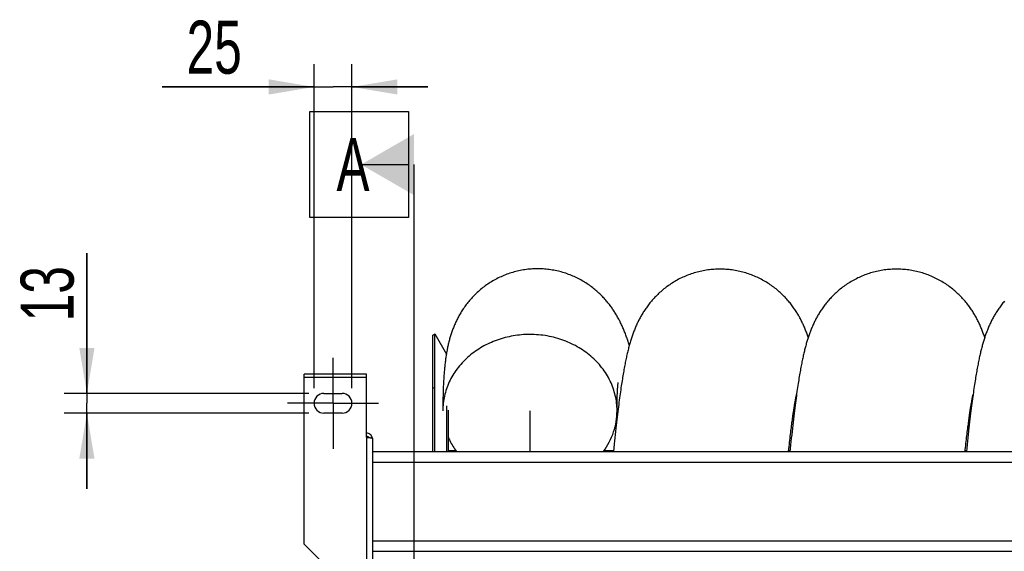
# Model space of a CAD drawing. Extents: x -23 to 420, y 0 to 444.
# Tile 4 of 18: x 115 to 180, y 121 to 156. Entities that reach past the tile are written whole.
import ezdxf

# ---------------------------------------------------------------- set-up
doc = ezdxf.new("R2010")
doc.units = 0
doc.header["$LTSCALE"] = 23.1
doc.linetypes.add('CENTER', pattern=[0.6, 0.375, -0.075, 0.075, -0.075])
doc.layers.get('0').update_dxf_attribs({"linetype": 'CONTINUOUS'})
for name, color, linetype in [('110528_DXF_CONTINUOUS_LINE', 7, 'CONTINUOUS'), ('110528_DXF_DIMENSION', 7, 'CONTINUOUS'), ('110534_DXF_AXIS', 7, 'CONTINUOUS'), ('110534_DXF_CONTINUOUS_LINE', 7, 'CONTINUOUS'), ('110592_DXF_CONTINUOUS_LINE', 7, 'CONTINUOUS'), ('110802_DXF_CONTINUOUS_LINE', 7, 'CONTINUOUS'), ('ASEM_85_100-10_DXF_DIMENSI', 7, 'CONTINUOUS'), ('HOSE_100_10MDXF_CONTINUOUS', 7, 'CONTINUOUS')]:
    doc.layers.add(name, color=color, linetype=linetype)
doc.styles.get("Standard").update_dxf_attribs({"font": 'txt', "width": 0.7})
doc.dimstyles.new('DIMSTYLE_4', dxfattribs={"dimtxt": 3.5, "dimasz": 3, "dimexe": 1.5, "dimexo": 1, "dimgap": 0.875, "dimtad": 1, "dimdec": 3, "dimlfac": 10, "dimtxsty": 'STANDARD', "dimblk": '_ARROW_FILLED', "dimblk1": '_ARROW_FILLED', "dimblk2": '_ARROW_FILLED', "dimcen": 0.09, "dimazin": 3, "dimtp": 0.2, "dimtm": 0.2, "dimtfac": 1, "dimtdec": 3, "dimtofl": 0, "dimtmove": 0, "dimatfit": 3, "dimtolj": 1})

# ---------------------------------------------------------------- blocks, each defined once
blk = doc.blocks.new('_ARROW_FILLED')
at = {"color": 0, "linetype": 'BYBLOCK'}
blk.add_solid([(0, 0), (-1, 0.167), (-1, -0.167)], dxfattribs=at)
blk = doc.blocks.new('*D5')
at = {"layer": 'ASEM_85_100-10_DXF_DIMENSI', "color": 2, "linetype": 'CONTINUOUS'}
for p, q in [((134.051, 131.984), (134.051, 153.357)), ((136.551, 131.984), (136.551, 153.357)), ((134.051, 151.857), (124.025, 151.857)), ((124.025, 151.857), (135.301, 151.857)), ((141.551, 151.857), (135.301, 151.857)), ((136.551, 151.857), (141.551, 151.857))]:
    blk.add_line(p, q, dxfattribs=at)
at = {"layer": 'ASEM_85_100-10_DXF_DIMENSI', "color": 2, "linetype": 'CONTINUOUS', "xscale": 3, "yscale": 3, "zscale": 3}
blk.add_blockref('_ARROW_FILLED', (134.051, 151.857), dxfattribs=at)
at = {"layer": 'ASEM_85_100-10_DXF_DIMENSI', "color": 2, "linetype": 'CONTINUOUS', "xscale": 3, "yscale": 3, "zscale": 3, "rotation": 180}
blk.add_blockref('_ARROW_FILLED', (136.551, 151.857), dxfattribs=at)
at = {"layer": 'ASEM_85_100-10_DXF_DIMENSI', "color": 2, "linetype": 'CONTINUOUS', "insert": (129.275, 156.232), "char_height": 3.5, "width": 7.875, "attachment_point": 3}
blk.add_mtext('25', dxfattribs=at)
blk = doc.blocks.new('*D6')
at = {"layer": 'ASEM_85_100-10_DXF_DIMENSI', "color": 2, "linetype": 'CONTINUOUS'}
for p, q in [((119.051, 131.634), (119.051, 140.89)), ((119.051, 140.89), (119.051, 130.984)), ((133.701, 131.634), (117.551, 131.634)), ((119.051, 125.334), (119.051, 130.984)), ((133.701, 130.334), (117.551, 130.334)), ((119.051, 130.334), (119.051, 125.334))]:
    blk.add_line(p, q, dxfattribs=at)
at = {"layer": 'ASEM_85_100-10_DXF_DIMENSI', "color": 2, "linetype": 'CONTINUOUS', "xscale": 3, "yscale": 3, "zscale": 3}
for p, rotation in [((119.051, 131.634), 270), ((119.051, 130.334), 90)]:
    blk.add_blockref('_ARROW_FILLED', p, dxfattribs=dict(at, rotation=rotation))
at = {"layer": 'ASEM_85_100-10_DXF_DIMENSI', "color": 2, "linetype": 'CONTINUOUS', "insert": (114.676, 136.39), "char_height": 3.5, "width": 6.75, "attachment_point": 1, "rotation": 90}
blk.add_mtext('13', dxfattribs=at)

msp = doc.modelspace()

# ---------------------------------------------------------------- linework, layer by layer
at = {"layer": '110528_DXF_CONTINUOUS_LINE', "color": 7, "linetype": 'CONTINUOUS'}
for p, q in [((141.88238, 135.48445), (142.01229, 135.55945)), ((142.01229, 127.80663), (142.01229, 135.55945)), ((142.01229, 135.55945), (142.78007, 134.2296)), ((142.89841, 130.53016), (142.89841, 127.80663))]:
    msp.add_line(p, q, dxfattribs=at)
at = {"layer": '110528_DXF_CONTINUOUS_LINE', "color": 3, "linetype": 'CONTINUOUS'}
msp.add_line((141.88238, 127.80663), (141.88238, 135.48445), dxfattribs=at)
at = {"layer": '110528_DXF_CONTINUOUS_LINE', "color": 9, "linetype": 'CONTINUOUS'}
for p, q in [((141.88238, 131.97287), (142.01229, 132.03909)), ((142.81132, 127.80663), (142.81132, 130.81712))]:
    msp.add_line(p, q, dxfattribs=at)
at = {"layer": '110528_DXF_DIMENSION', "color": 2, "linetype": 'CONTINUOUS'}
for p, q in [((133.77566, 143.23387), (133.77566, 150.23387)), ((133.77566, 150.23387), (140.27566, 150.23387)), ((140.27566, 150.23387), (140.27566, 143.23387)), ((137.15066, 146.73387), (140.27566, 146.73387)), ((140.65066, 64.23502), (140.65066, 146.73387)), ((140.27566, 143.23387), (133.77566, 143.23387))]:
    msp.add_line(p, q, dxfattribs=at)
msp.add_solid([(140.65066, 148.7546), (140.65066, 144.71314), (137.15066, 146.73387)], dxfattribs=at)
at = {"layer": '110534_DXF_AXIS', "color": 7, "linetype": 'CENTER'}
for q in [(135.30066, 133.98446), (132.30065, 130.98445), (135.30066, 127.98444), (138.30067, 130.98445)]:
    msp.add_line((135.30066, 130.98445), q, dxfattribs=at)
at = {"layer": '110534_DXF_CONTINUOUS_LINE', "color": 3, "linetype": 'CONTINUOUS'}
for p, q in [((133.40066, 121.68975), (133.40066, 132.91111)), ((137.50066, 132.9111), (133.40066, 132.9111)), ((137.50066, 128.7367), (137.50066, 132.91111)), ((134.70066, 131.63445), (135.90066, 131.63445)), ((135.90066, 130.33445), (134.70066, 130.33445)), ((137.90066, 128.67649), (137.90066, 92.98445)), ((133.40066, 121.68975), (136.40066, 118.68975))]:
    msp.add_line(p, q, dxfattribs=at)
at = {"layer": '110534_DXF_CONTINUOUS_LINE', "color": 9, "linetype": 'CONTINUOUS'}
for p, q in [((133.40066, 132.7111), (137.50066, 132.7111)), ((137.50066, 128.7367), (137.50066, 118.49579))]:
    msp.add_line(p, q, dxfattribs=at)
at = {"layer": '110534_DXF_CONTINUOUS_LINE', "color": 3, "linetype": 'CONTINUOUS'}
for centre, radius, start, end in [((134.70066, 130.98445), 0.65, 90, 270), ((135.90066, 130.98445), 0.65, 270, 90), ((137.50921, 128.61911), 0.39145, 9.3446493, 10.1091505)]:
    msp.add_arc(centre, radius, start, end, dxfattribs=at)
for points, knots in [([(137.89458, 128.68782), (137.88654, 128.73296), (137.85405, 128.82129), (137.76282, 128.92851), (137.64021, 128.99852), (137.54695, 129.01469), (137.50066, 129.01469)], [0, 0, 0, 0, 0.24875061, 0.49833507, 0.74886161, 1, 1, 1, 1]), ([(137.50066, 128.7367), (137.5517, 128.73181), (137.62585, 128.72472), (137.72006, 128.71462), (137.78009, 128.70724), (137.82885, 128.70025), (137.86658, 128.69269), (137.88785, 128.68711), (137.90066, 128.68008), (137.90066, 128.67649)], [0, 0, 0, 0, 0.37771184, 0.54853637, 0.69852876, 0.82207755, 0.91471109, 0.97358369, 1, 1, 1, 1])]:
    msp.add_open_spline(points, degree=3, knots=knots, dxfattribs=at)
at = {"layer": '110534_DXF_CONTINUOUS_LINE', "color": 7, "linetype": 'CONTINUOUS'}
msp.add_open_spline([(137.50066, 128.81692), (137.53484, 128.81692), (137.60423, 128.79905), (137.65548, 128.74886), (137.67291, 128.71965)], degree=3, knots=[0, 0, 0, 0, 0.50119096, 1, 1, 1, 1], dxfattribs=at)
at = {"layer": '110592_DXF_CONTINUOUS_LINE', "color": 7, "linetype": 'CONTINUOUS'}
for p, q in [((143.40922, 127.84945), (142.89841, 127.84945)), ((153.81477, 127.84945), (153.18752, 127.84945)), ((165.46861, 127.84945), (165.37707, 127.84945)), ((177.12245, 127.84945), (177.03093, 127.84945))]:
    msp.add_line(p, q, dxfattribs=at)
at = {"layer": '110802_DXF_CONTINUOUS_LINE', "color": 7, "linetype": 'CONTINUOUS'}
for p, q in [((137.90066, 127.80663), (230.10066, 127.80663)), ((137.90066, 121.2163), (230.10066, 121.2163))]:
    msp.add_line(p, q, dxfattribs=at)
at = {"layer": '110802_DXF_CONTINUOUS_LINE', "color": 9, "linetype": 'CONTINUOUS'}
for p, q in [((137.90066, 127.10675), (230.10066, 127.10675)), ((137.90066, 121.91642), (230.10066, 121.91642))]:
    msp.add_line(p, q, dxfattribs=at)
at = {"layer": 'HOSE_100_10MDXF_CONTINUOUS', "color": 7, "linetype": 'CONTINUOUS'}
for p, q in [((154.10699, 132.18615), (154.11155, 132.23173)), ((154.12699, 132.35853), (154.12762, 132.36262)), ((165.88842, 131.50826), (165.89907, 131.55807)), ((177.54475, 131.52012), (177.55286, 131.55791))]:
    msp.add_line(p, q, dxfattribs=at)
at = {"layer": 'HOSE_100_10MDXF_CONTINUOUS', "color": 4, "linetype": 'CONTINUOUS'}
msp.add_line((148.29841, 130.4955), (148.29841, 127.80663), dxfattribs=at)
at = {"layer": 'HOSE_100_10MDXF_CONTINUOUS', "color": 9, "linetype": 'CONTINUOUS'}
for p, q in [((143.40922, 127.84945), (142.89841, 127.84945)), ((153.81477, 127.84945), (153.18752, 127.84945)), ((165.46861, 127.84945), (165.37707, 127.84945)), ((177.12245, 127.84945), (177.03093, 127.84945))]:
    msp.add_line(p, q, dxfattribs=at)
at = {"layer": 'HOSE_100_10MDXF_CONTINUOUS', "color": 7, "linetype": 'CONTINUOUS'}
for points in [[(148.77055, 139.85699), (148.68412, 139.85576), (148.58123, 139.85265), (148.47842, 139.84773), (148.37569, 139.841), (148.2731, 139.83247), (148.17068, 139.82215), (148.06846, 139.81003), (147.96647, 139.79612), (147.86476, 139.78042), (147.76335, 139.76294), (147.66228, 139.7437), (147.56159, 139.72268), (147.46131, 139.69992), (147.36146, 139.6754), (147.2621, 139.64915), (147.16326, 139.62118), (147.06496, 139.5915), (146.96726, 139.56013), (146.87019, 139.52707), (146.77377, 139.49235), (146.67806, 139.456), (146.58309, 139.41801), (146.48888, 139.37842), (146.39549, 139.33726), (146.30294, 139.29453), (146.21125, 139.25026), (146.1205, 139.2045), (146.03072, 139.15726), (145.94191, 139.10858), (145.85418, 139.05851), (145.76752, 139.00707), (145.68195, 138.95429), (145.59756, 138.90023), (145.51435, 138.84492), (145.43233, 138.7884), (145.3516, 138.73073), (145.27215, 138.67196), (145.19399, 138.61211), (145.11725, 138.55131), (145.04192, 138.48958), (144.968, 138.42698), (144.8956, 138.36361), (144.8247, 138.29952), (144.75531, 138.23476), (144.6875, 138.16944), (144.62128, 138.10363), (144.55662, 138.03734), (144.49355, 137.97067), (144.43205, 137.90366), (144.37211, 137.83635), (144.31372, 137.76878), (144.25684, 137.70099), (144.20147, 137.63302), (144.1476, 137.5649), (144.09518, 137.49668), (144.04422, 137.42839), (143.99469, 137.36009), (143.94658, 137.29178), (143.89986, 137.22353), (143.85455, 137.15541), (143.81061, 137.08745), (143.76802, 137.01967), (143.72679, 136.95217), (143.68688, 136.88497), (143.64827, 136.81808), (143.61093, 136.75158), (143.57488, 136.68553), (143.54004, 136.6199), (143.5063, 136.55454), (143.47365, 136.48952), (143.44205, 136.4248), (143.41134, 136.36013), (143.38149, 136.29549), (143.3525, 136.23091), (143.32426, 136.16617), (143.29673, 136.10124), (143.26992, 136.03614), (143.24377, 135.97077), (143.21826, 135.90507), (143.19339, 135.83907), (143.16917, 135.7728), (143.14559, 135.70625), (143.12262, 135.6394), (143.10028, 135.5723), (143.07856, 135.50491), (143.05743, 135.43722), (143.03693, 135.36934), (143.01702, 135.30122), (142.99771, 135.23286), (142.97902, 135.16443), (142.96094, 135.09593), (142.94345, 135.02731), (142.92655, 134.95869), (142.91025, 134.89009), (142.8945, 134.82145), (142.8793, 134.75278), (142.86463, 134.68407), (142.85046, 134.61528), (142.83678, 134.54637), (142.82356, 134.47731), (142.8108, 134.40808), (142.79846, 134.33862), (142.78654, 134.2689), (142.77502, 134.19891), (142.76388, 134.12858), (142.75311, 134.05789), (142.7427, 133.98682), (142.73264, 133.91531), (142.72291, 133.84335), (142.71351, 133.7709), (142.70442, 133.69786), (142.69562, 133.62421), (142.68712, 133.5499), (142.67889, 133.47479), (142.67092, 133.39885), (142.66322, 133.32204), (142.65576, 133.2442), (142.64855, 133.16529), (142.64159, 133.08529), (142.63485, 133.00407), (142.62836, 132.9216), (142.6221, 132.83784), (142.61607, 132.75267), (142.61028, 132.66605), (142.60471, 132.57794), (142.59938, 132.48816), (142.59429, 132.39668), (142.58943, 132.30345), (142.58481, 132.20829), (142.58042, 132.11115), (142.57629, 132.01197), (142.57241, 131.91059), (142.56878, 131.80694), (142.56542, 131.70097), (142.56233, 131.59249), (142.55952, 131.48144), (142.55701, 131.36775), (142.55478, 131.25125), (142.55287, 131.13184), (142.55129, 131.00947), (142.55003, 130.88394), (142.54912, 130.75512), (142.54858, 130.62299), (142.54841, 130.4955)], [(154.85863, 134.80821), (154.85398, 134.82341), (154.82998, 134.9003), (154.80578, 134.97627), (154.78138, 135.05134), (154.75673, 135.12558), (154.73183, 135.19904), (154.70667, 135.27174), (154.68121, 135.34372), (154.65544, 135.41505), (154.62934, 135.48573), (154.60293, 135.55574), (154.57617, 135.62512), (154.54905, 135.6939), (154.52159, 135.76203), (154.49377, 135.82951), (154.46558, 135.8964), (154.437, 135.96273), (154.40801, 136.02849), (154.37859, 136.09376), (154.3487, 136.15859), (154.31832, 136.22302), (154.28742, 136.28708), (154.25598, 136.35079), (154.22395, 136.41424), (154.19134, 136.47738), (154.1582, 136.5401), (154.12451, 136.60244), (154.09025, 136.66438), (154.05551, 136.72577), (154.02035, 136.78652), (153.98469, 136.84675), (153.9485, 136.9065), (153.91183, 136.9657), (153.87462, 137.02444), (153.83666, 137.08304), (153.79794, 137.14146), (153.75845, 137.19973), (153.71793, 137.25817), (153.67631, 137.31683), (153.63361, 137.37563), (153.58978, 137.43459), (153.54475, 137.49374), (153.49853, 137.55302), (153.45115, 137.61233), (153.4026, 137.67165), (153.35284, 137.73096), (153.30186, 137.79022), (153.24967, 137.84939), (153.19622, 137.90846), (153.14146, 137.96744), (153.08538, 138.0263), (153.02794, 138.08501), (152.9691, 138.14356), (152.90883, 138.20193), (152.84712, 138.26007), (152.78396, 138.31795), (152.71931, 138.37553), (152.65318, 138.43277), (152.58556, 138.4896), (152.51642, 138.546), (152.44577, 138.60191), (152.37366, 138.65724), (152.30006, 138.71196), (152.22498, 138.76602), (152.1485, 138.81931), (152.0706, 138.8718), (151.99129, 138.92345), (151.91065, 138.97416), (151.8287, 139.02388), (151.74542, 139.07258), (151.66093, 139.12018), (151.57523, 139.16662), (151.48832, 139.21189), (151.40032, 139.25589), (151.31124, 139.2986), (151.2211, 139.33998), (151.13, 139.37996), (151.03797, 139.41851), (150.94503, 139.45562), (150.85124, 139.49124), (150.75663, 139.52533), (150.66122, 139.55788), (150.56508, 139.58886), (150.46824, 139.61824), (150.37072, 139.64601), (150.2726, 139.67213), (150.17391, 139.69658), (150.07466, 139.71936), (149.97493, 139.74044), (149.87476, 139.7598), (149.77418, 139.77744), (149.67323, 139.79334), (149.57197, 139.80749), (149.47042, 139.81988), (149.36864, 139.8305), (149.26667, 139.83935), (149.16454, 139.84642), (149.06232, 139.85171), (148.96005, 139.85521), (148.85774, 139.85693), (148.77055, 139.85699)], [(160.84271, 139.8344), (160.75659, 139.83377), (160.65406, 139.83137), (160.55158, 139.82718), (160.44917, 139.82119), (160.34686, 139.81342), (160.24472, 139.80386), (160.14278, 139.79253), (160.04105, 139.77941), (159.93961, 139.76453), (159.83849, 139.74788), (159.7377, 139.72948), (159.63731, 139.70934), (159.53735, 139.68747), (159.43784, 139.66387), (159.33885, 139.63858), (159.2404, 139.61159), (159.14252, 139.58292), (159.04527, 139.55261), (158.94868, 139.52065), (158.85278, 139.48708), (158.75761, 139.45191), (158.66321, 139.41517), (158.5696, 139.37687), (158.47684, 139.33706), (158.38496, 139.29576), (158.29399, 139.25298), (158.20401, 139.20879), (158.11506, 139.16323), (158.02715, 139.1163), (157.94038, 139.0681), (157.85476, 139.01865), (157.7703, 138.96798), (157.68709, 138.91618), (157.60515, 138.86327), (157.52448, 138.8093), (157.44516, 138.75434), (157.36721, 138.69846), (157.29062, 138.64167), (157.21547, 138.58408), (157.14176, 138.52573), (157.06949, 138.46666), (156.99874, 138.40699), (156.92952, 138.34677), (156.8618, 138.28603), (156.79571, 138.22495), (156.73124, 138.16357), (156.66836, 138.10194), (156.60708, 138.04011), (156.54741, 137.97819), (156.4893, 137.91616), (156.43263, 137.85399), (156.37739, 137.79169), (156.32355, 137.72932), (156.27105, 137.66683), (156.21982, 137.60422), (156.16989, 137.54155), (156.12129, 137.47894), (156.07398, 137.4164), (156.02796, 137.35396), (155.98328, 137.29177), (155.93993, 137.22989), (155.89786, 137.16831), (155.85701, 137.10702), (155.81738, 137.04608), (155.77892, 136.98548), (155.7415, 136.92507), (155.7051, 136.86488), (155.6697, 136.80492), (155.63516, 136.74502), (155.60148, 136.6852), (155.56862, 136.62544), (155.53642, 136.56548), (155.50485, 136.50528), (155.47392, 136.44487), (155.4435, 136.38404), (155.41356, 136.32271), (155.38412, 136.26092), (155.35515, 136.19865), (155.32665, 136.13585), (155.2986, 136.07252), (155.27102, 136.00868), (155.24387, 135.94426), (155.21717, 135.87928), (155.19095, 135.81388), (155.16522, 135.74803), (155.13994, 135.68171), (155.11519, 135.61511), (155.09096, 135.54827), (155.06722, 135.4811), (155.04397, 135.41365), (155.02119, 135.34591), (154.99886, 135.27784), (154.97695, 135.20937), (154.95544, 135.14051), (154.93431, 135.07119), (154.91353, 135.00133), (154.89308, 134.93091), (154.87293, 134.85988), (154.85306, 134.78813), (154.83345, 134.71562), (154.81408, 134.64232), (154.79492, 134.56811), (154.77595, 134.49295), (154.75717, 134.4168), (154.73854, 134.33955), (154.72006, 134.26115), (154.70171, 134.18155), (154.68347, 134.10067), (154.66532, 134.01845), (154.64727, 133.93484), (154.6293, 133.84976), (154.61138, 133.76316), (154.59353, 133.675), (154.57572, 133.58519), (154.55795, 133.49368), (154.54021, 133.40043), (154.52249, 133.30541), (154.5048, 133.20859), (154.48712, 133.1099), (154.46945, 133.00925), (154.45177, 132.90663), (154.43408, 132.80195), (154.41634, 132.695), (154.39856, 132.58575), (154.38072, 132.47412), (154.36281, 132.3599), (154.3448, 132.24303), (154.3267, 132.12344), (154.30849, 132.00091), (154.29016, 131.87538), (154.2717, 131.74677), (154.2531, 131.61483), (154.23434, 131.47949), (154.21543, 131.34066), (154.19632, 131.198), (154.17703, 131.05145), (154.15753, 130.9009), (154.13781, 130.74595), (154.11784, 130.58649), (154.09763, 130.42244), (154.07714, 130.25343), (154.05637, 130.07924), (154.03532, 129.89986), (154.01401, 129.71533), (153.99243, 129.52548), (153.97059, 129.33026), (153.94851, 129.12984), (153.92619, 128.92404), (153.90364, 128.71285), (153.8809, 128.4967), (153.85796, 128.27529), (153.83483, 128.04879), (153.81047, 127.80663)], [(166.66965, 135.32948), (166.6649, 135.34396), (166.64214, 135.41169), (166.61891, 135.47914), (166.59519, 135.5463), (166.57099, 135.61312), (166.54627, 135.67968), (166.52103, 135.74596), (166.49534, 135.81175), (166.46918, 135.87707), (166.44253, 135.94196), (166.41545, 136.00629), (166.38794, 136.07004), (166.35996, 136.13327), (166.33154, 136.19597), (166.30266, 136.25813), (166.27331, 136.31979), (166.24346, 136.381), (166.21315, 136.44171), (166.18231, 136.502), (166.15085, 136.56207), (166.11876, 136.62191), (166.08601, 136.68156), (166.05245, 136.74126), (166.01803, 136.80104), (165.98276, 136.86088), (165.94649, 136.92095), (165.9092, 136.98125), (165.87087, 137.04176), (165.83135, 137.10264), (165.79058, 137.16392), (165.74856, 137.22552), (165.70524, 137.28747), (165.66056, 137.34977), (165.6145, 137.41235), (165.56714, 137.47508), (165.51843, 137.53793), (165.46834, 137.60087), (165.41693, 137.66379), (165.36419, 137.72662), (165.31008, 137.78938), (165.25456, 137.85205), (165.19762, 137.91458), (165.13922, 137.97694), (165.07932, 138.03914), (165.01789, 138.10114), (164.95491, 138.16288), (164.89041, 138.22431), (164.82434, 138.2854), (164.7567, 138.34608), (164.68756, 138.40625), (164.61691, 138.46586), (164.54472, 138.52489), (164.47109, 138.5832), (164.396, 138.64077), (164.31945, 138.69756), (164.24153, 138.75345), (164.16225, 138.80841), (164.0816, 138.8624), (163.99968, 138.91532), (163.9165, 138.96714), (163.83207, 139.01783), (163.74647, 139.06729), (163.65972, 139.11551), (163.57184, 139.16245), (163.48291, 139.20804), (163.39296, 139.25224), (163.302, 139.29504), (163.21014, 139.33638), (163.1174, 139.37621), (163.02379, 139.41454), (162.9294, 139.45131), (162.83424, 139.4865), (162.73833, 139.52011), (162.64174, 139.55209), (162.54449, 139.58244), (162.44661, 139.61114), (162.34815, 139.63816), (162.24915, 139.66348), (162.14963, 139.68711), (162.04965, 139.70901), (161.94925, 139.72919), (161.84845, 139.74762), (161.74731, 139.76429), (161.64585, 139.7792), (161.54411, 139.79235), (161.44215, 139.80371), (161.33999, 139.8133), (161.23767, 139.8211), (161.13524, 139.82711), (161.03275, 139.83132), (160.9302, 139.83375), (160.84271, 139.8344)], [(172.49659, 139.83442), (172.41021, 139.83379), (172.30742, 139.83138), (172.20468, 139.82716), (172.102, 139.82115), (171.99943, 139.81333), (171.89703, 139.80373), (171.79482, 139.79233), (171.69284, 139.77914), (171.59114, 139.76418), (171.48975, 139.74745), (171.38871, 139.72895), (171.28807, 139.70871), (171.18786, 139.68672), (171.08811, 139.663), (170.98888, 139.63758), (170.8902, 139.61045), (170.79209, 139.58164), (170.69462, 139.55117), (170.59782, 139.51906), (170.50171, 139.48532), (170.40635, 139.44998), (170.31176, 139.41306), (170.21797, 139.37458), (170.12505, 139.33458), (170.03301, 139.29309), (169.94188, 139.25012), (169.85177, 139.20573), (169.76269, 139.15997), (169.67465, 139.11284), (169.58776, 139.06443), (169.50203, 139.01477), (169.41746, 138.96389), (169.33416, 138.91187), (169.25211, 138.85874), (169.17135, 138.80453), (169.09195, 138.74936), (169.01394, 138.69325), (168.9373, 138.63625), (168.86214, 138.57848), (168.78847, 138.51997), (168.71626, 138.46077), (168.64559, 138.40098), (168.57645, 138.34064), (168.50881, 138.27979), (168.44271, 138.21851), (168.37811, 138.15681), (168.31501, 138.09476), (168.25347, 138.03247), (168.19346, 137.96997), (168.13498, 137.9073), (168.07806, 137.84461), (168.02276, 137.78199), (167.96898, 137.71941), (167.9166, 137.65681), (167.86562, 137.59423), (167.81599, 137.53169), (167.7676, 137.4691), (167.72037, 137.4064), (167.67434, 137.34369), (167.62958, 137.28113), (167.58605, 137.21871), (167.54373, 137.15649), (167.50271, 137.09464), (167.46302, 137.0333), (167.42456, 136.97239), (167.38719, 136.91174), (167.35091, 136.85142), (167.31566, 136.7914), (167.28124, 136.73138), (167.2476, 136.67131), (167.21477, 136.61126), (167.1826, 136.55103), (167.15108, 136.49058), (167.12021, 136.42994), (167.08993, 136.36903), (167.06021, 136.30778), (167.03105, 136.24624), (167.00248, 136.18447), (166.97447, 136.12242), (166.94702, 136.06011), (166.92018, 135.99771), (166.89394, 135.9352), (166.86827, 135.87255), (166.84322, 135.80991), (166.81875, 135.74726), (166.79485, 135.68457), (166.77152, 135.6219), (166.74875, 135.55928), (166.7265, 135.49664), (166.70471, 135.43384), (166.68336, 135.37087), (166.66243, 135.30768), (166.64184, 135.24411), (166.62159, 135.1801), (166.60165, 135.11564), (166.58199, 135.0506), (166.56257, 134.98492), (166.5434, 134.91859), (166.52445, 134.8515), (166.50569, 134.78361), (166.48712, 134.71488), (166.46871, 134.64525), (166.45046, 134.57465), (166.43235, 134.50306), (166.41436, 134.43037), (166.39648, 134.35655), (166.3787, 134.28155), (166.36101, 134.20528), (166.34339, 134.12768), (166.32583, 134.04871), (166.30831, 133.96828), (166.29084, 133.88633), (166.2734, 133.80282), (166.25597, 133.7176), (166.23855, 133.63066), (166.22112, 133.54191), (166.20364, 133.45107), (166.18611, 133.35809), (166.16852, 133.2629), (166.15081, 133.16517), (166.13299, 133.06482), (166.11505, 132.96177), (166.09694, 132.85575), (166.07867, 132.74659), (166.06023, 132.63428), (166.04162, 132.51872), (166.02284, 132.39982), (166.00389, 132.27749), (165.98476, 132.15167), (165.96547, 132.02232), (165.946, 131.88929), (165.92632, 131.75232)], [(178.32352, 135.32957), (178.32267, 135.33216), (178.3003, 135.39903), (178.27748, 135.46562), (178.25417, 135.53196), (178.23039, 135.59801), (178.20609, 135.66381), (178.18128, 135.72938), (178.15594, 135.79467), (178.13005, 135.85975), (178.1036, 135.9246), (178.07665, 135.98903), (178.04919, 136.05309), (178.02119, 136.11678), (177.99275, 136.1799), (177.96391, 136.24238), (177.9346, 136.30433), (177.90477, 136.36586), (177.87445, 136.42693), (177.8436, 136.4876), (177.81206, 136.54816), (177.77981, 136.60862), (177.74684, 136.66897), (177.71302, 136.72941), (177.67831, 136.78997), (177.64271, 136.85062), (177.60616, 136.91141), (177.56862, 136.97232), (177.53008, 137.03336), (177.49048, 137.09457), (177.44977, 137.15595), (177.40795, 137.21747), (177.36492, 137.2792), (177.32065, 137.34113), (177.27512, 137.40323), (177.22828, 137.4655), (177.1801, 137.52793), (177.13054, 137.59048), (177.0796, 137.6531), (177.02725, 137.71577), (176.97347, 137.77844), (176.91824, 137.84108), (176.86154, 137.90364), (176.80335, 137.96609), (176.74366, 138.02838), (176.68245, 138.09046), (176.6197, 138.1523), (176.55541, 138.21383), (176.48956, 138.27502), (176.42214, 138.33583), (176.35316, 138.39617), (176.2826, 138.45602), (176.21045, 138.51533), (176.13679, 138.57397), (176.0616, 138.63191), (175.98488, 138.68911), (175.90678, 138.74542), (175.8273, 138.80079), (175.74642, 138.85519), (175.66428, 138.90852), (175.58088, 138.96072), (175.49623, 139.01177), (175.41041, 139.06159), (175.32344, 139.11016), (175.23532, 139.15743), (175.14616, 139.20334), (175.05597, 139.24786), (174.96476, 139.29097), (174.87263, 139.3326), (174.77962, 139.37273), (174.68573, 139.41133), (174.59103, 139.44838), (174.49556, 139.48384), (174.39934, 139.5177), (174.30242, 139.54993), (174.20483, 139.58051), (174.10659, 139.60942), (174.00778, 139.63665), (173.90842, 139.66218), (173.80853, 139.68599), (173.70818, 139.70806), (173.6074, 139.72839), (173.50621, 139.74697), (173.40468, 139.76377), (173.30284, 139.7788), (173.20071, 139.79205), (173.09835, 139.8035), (172.9958, 139.81316), (172.89309, 139.82102), (172.79027, 139.82707), (172.68739, 139.83132), (172.58446, 139.83377), (172.49659, 139.83442)], [(179.62968, 137.72748), (179.57695, 137.66467), (179.52559, 137.60184), (179.4756, 137.53904), (179.42697, 137.47633), (179.37968, 137.41374), (179.3337, 137.3513), (179.28904, 137.28907), (179.24566, 137.22708), (179.20354, 137.16535), (179.16266, 137.10395), (179.12304, 137.04294), (179.0846, 136.9823), (179.04726, 136.92194), (179.01105, 136.862), (178.97588, 136.80236), (178.94146, 136.74261), (178.90776, 136.68269), (178.87478, 136.62265), (178.84235, 136.56218), (178.81037, 136.50112), (178.77894, 136.43962), (178.74811, 136.37783), (178.71788, 136.31575), (178.68824, 136.25336), (178.65928, 136.19091), (178.63099, 136.12839), (178.60335, 136.0658), (178.57641, 136.00329), (178.55018, 135.94093), (178.5246, 135.87864), (178.49966, 135.81645), (178.47537, 135.7544), (178.45167, 135.69242), (178.42849, 135.63035), (178.40581, 135.56817), (178.3836, 135.50587), (178.36181, 135.44328), (178.3404, 135.38037), (178.31938, 135.31712), (178.29868, 135.25341), (178.27829, 135.18919), (178.2582, 135.12445), (178.23839, 135.05914), (178.21884, 134.99322), (178.19955, 134.92666), (178.1805, 134.85944), (178.16169, 134.79153), (178.14309, 134.72289), (178.12469, 134.65346), (178.10648, 134.58324), (178.08845, 134.51215), (178.07058, 134.44013), (178.05285, 134.36713), (178.03525, 134.29309), (178.01776, 134.21795), (178.00037, 134.14165), (177.98308, 134.06416), (177.96585, 133.98534), (177.94868, 133.90519), (177.93157, 133.82362), (177.91446, 133.7404), (177.89734, 133.65548), (177.88022, 133.56879), (177.86304, 133.48006), (177.84579, 133.38921), (177.82848, 133.2962), (177.81107, 133.20079), (177.79355, 133.10285), (177.77592, 133.00236), (177.75816, 132.8992), (177.74029, 132.79328), (177.72228, 132.68453), (177.70413, 132.57281), (177.68584, 132.45804), (177.66739, 132.34013), (177.64879, 132.21897), (177.63003, 132.09445), (177.6111, 131.96651), (177.59201, 131.83502)], [(154.04841, 130.4955), (154.0485, 130.57869), (154.04882, 130.66537), (154.04933, 130.74932), (154.05004, 130.83057), (154.05093, 130.90918), (154.05199, 130.98524), (154.05321, 131.05878), (154.05457, 131.12987), (154.05608, 131.19856), (154.05772, 131.2649), (154.05948, 131.32893), (154.06136, 131.39072), (154.06333, 131.4503), (154.0654, 131.50771), (154.06756, 131.56301), (154.0698, 131.61623), (154.0721, 131.66741), (154.07447, 131.71658), (154.07689, 131.76378), (154.07935, 131.80905), (154.08185, 131.85241), (154.08438, 131.89389), (154.08693, 131.93353), (154.08949, 131.97133), (154.09206, 132.00734), (154.09462, 132.04157), (154.09716, 132.074), (154.09968, 132.10468), (154.10217, 132.13361), (154.10461, 132.16076), (154.10699, 132.18615)], [(154.11155, 132.23173), (154.11574, 132.27044), (154.11767, 132.28724), (154.11948, 132.30239), (154.12116, 132.31589), (154.12268, 132.3277), (154.12404, 132.33787), (154.12522, 132.3464), (154.12621, 132.35328), (154.12699, 132.35853)], [(165.37241, 127.80663), (165.39149, 127.98111), (165.40789, 128.12888), (165.42399, 128.27211), (165.43983, 128.41121), (165.45541, 128.54629), (165.47073, 128.67738), (165.48583, 128.80484), (165.50071, 128.92879), (165.51537, 129.04921), (165.52981, 129.1663), (165.54404, 129.2801), (165.55805, 129.39066), (165.57186, 129.49808), (165.58546, 129.60243), (165.59885, 129.70373), (165.61204, 129.80208), (165.62502, 129.89753), (165.63779, 129.99012), (165.65036, 130.07992), (165.66273, 130.16698), (165.67489, 130.25132), (165.68684, 130.33296), (165.69858, 130.41196), (165.7101, 130.48834), (165.7214, 130.56212), (165.73248, 130.63333), (165.74334, 130.70201), (165.75396, 130.76817), (165.76435, 130.83185), (165.7745, 130.8931), (165.7844, 130.95191), (165.79406, 131.00835), (165.80347, 131.06244), (165.81261, 131.11417), (165.82149, 131.16359), (165.83011, 131.21074), (165.83844, 131.25559), (165.84648, 131.29818), (165.85423, 131.33856), (165.86168, 131.37673), (165.86882, 131.41271), (165.87566, 131.44657), (165.88219, 131.4784), (165.88842, 131.50826)], [(165.92632, 131.75232), (165.90644, 131.61134), (165.88636, 131.4662), (165.86602, 131.31653), (165.84543, 131.1622), (165.82459, 131.00309), (165.80345, 130.83879), (165.78199, 130.66899), (165.76023, 130.49373), (165.73819, 130.31306), (165.71585, 130.12668), (165.69323, 129.93465), (165.67042, 129.73767), (165.64742, 129.53564), (165.62424, 129.3285), (165.60096, 129.11708), (165.5776, 128.90139), (165.55415, 128.68135), (165.53068, 128.45775), (165.50721, 128.23063), (165.48372, 127.99995), (165.46432, 127.80663)], [(177.02627, 127.80663), (177.0375, 127.90979), (177.05349, 128.05481), (177.06924, 128.19591), (177.08475, 128.33314), (177.10003, 128.46662), (177.11508, 128.59643), (177.12989, 128.7226), (177.14449, 128.8453), (177.15887, 128.96458), (177.17303, 129.08049), (177.18697, 129.19317), (177.20071, 129.30267), (177.21423, 129.40904), (177.22755, 129.51242), (177.24067, 129.61286), (177.25358, 129.7104), (177.2663, 129.80516), (177.27882, 129.89719), (177.29115, 129.98652), (177.30329, 130.07326), (177.31524, 130.15744), (177.32699, 130.23909), (177.33856, 130.31831), (177.34995, 130.39515), (177.36114, 130.46961), (177.37215, 130.54171), (177.38296, 130.61149), (177.39357, 130.67897), (177.40397, 130.74414), (177.41417, 130.80704), (177.42415, 130.8677), (177.43392, 130.92611), (177.44346, 130.9823), (177.45278, 131.03631), (177.46186, 131.08814), (177.47071, 131.13781), (177.47931, 131.18537), (177.48767, 131.23079), (177.49577, 131.27413), (177.50361, 131.3154), (177.51118, 131.35458), (177.51847, 131.3917), (177.52549, 131.42681), (177.5322, 131.45989), (177.53862, 131.49098), (177.54475, 131.52012)], [(177.59201, 131.83502), (177.57273, 131.69989), (177.55329, 131.56105), (177.53366, 131.41838), (177.51386, 131.2718), (177.49387, 131.12122), (177.47368, 130.9665), (177.45333, 130.80767), (177.43277, 130.64453), (177.41197, 130.47658), (177.39093, 130.30375), (177.36963, 130.1259), (177.34801, 129.94236), (177.32605, 129.75286), (177.30377, 129.5574), (177.28114, 129.35569), (177.2581, 129.14695), (177.23472, 128.93165), (177.21119, 128.71144), (177.18748, 128.48607), (177.16362, 128.25566), (177.13984, 128.02257), (177.11814, 127.80663)]]:
    msp.add_lwpolyline(points, dxfattribs=at)
for points, knots in [([(148.15815, 135.52245), (147.78895, 135.51457), (147.05389, 135.43678), (145.99579, 135.13723), (145.02159, 134.66557), (144.16769, 134.03847), (143.46601, 133.27829), (142.94358, 132.41231), (142.62121, 131.47319), (142.54841, 130.81946), (142.54841, 130.4955)], [0, 0, 0, 0, 0.13312893, 0.26497875, 0.39457705, 0.52124292, 0.6446968, 0.76513003, 0.88321005, 1, 1, 1, 1]), ([(154.04841, 130.4955), (154.04841, 130.82968), (153.97086, 131.5044), (153.62786, 132.47086), (153.07308, 133.35705), (152.33007, 134.12748), (151.42923, 134.75287), (150.40628, 135.20959), (149.3018, 135.48058), (148.53936, 135.53058), (148.15815, 135.52245)], [0, 0, 0, 0, 0.11656088, 0.23448836, 0.35489393, 0.47844788, 0.60529652, 0.73507719, 0.86700451, 1, 1, 1, 1]), ([(153.15727, 127.80661), (153.44062, 128.19819), (153.89101, 129.06066), (154.04841, 130.0228), (154.04841, 130.4955)], [0, 0, 0, 0, 0.50556262, 1, 1, 1, 1]), ([(142.89835, 128.76805), (142.93359, 128.6838), (143.08569, 128.3483), (143.27726, 128.03087), (143.43962, 127.8065)], [0, 0, 0, 0, 0.24797164, 1, 1, 1, 1])]:
    msp.add_open_spline(points, degree=3, knots=knots, dxfattribs=at)

# ---------------------------------------------------------------- texts
at = {"layer": '110528_DXF_DIMENSION', "color": 2, "linetype": 'CONTINUOUS', "insert": (135.52566, 148.48387), "char_height": 3.5, "width": 4.5, "attachment_point": 1}
msp.add_mtext('A', dxfattribs=at)

# ---------------------------------------------------------------- dimensions: what is measured, and where the dimension line sits
at = {"layer": 'ASEM_85_100-10_DXF_DIMENSI', "color": 2, "linetype": 'CONTINUOUS'}
dim = msp.add_linear_dim(base=(136.55066, 151.85712), p1=(134.05066, 130.98445), p2=(136.55066, 130.98445), dimstyle='DIMSTYLE_4', dxfattribs=at)
dim.commit()
dim.dimension.update_dxf_attribs({"geometry": '*D5', "text_midpoint": (126.14978, 151.85712), "dimtype": 160})
dim = msp.add_linear_dim(base=(119.05066, 130.33445), p1=(134.70066, 131.63445), p2=(134.70066, 130.33445), angle=270, dimstyle='DIMSTYLE_4', dxfattribs=at)
dim.commit()
dim.dimension.update_dxf_attribs({"geometry": '*D6', "text_midpoint": (119.05066, 138.13964), "dimtype": 160})

doc.saveas('drawing.dxf')
